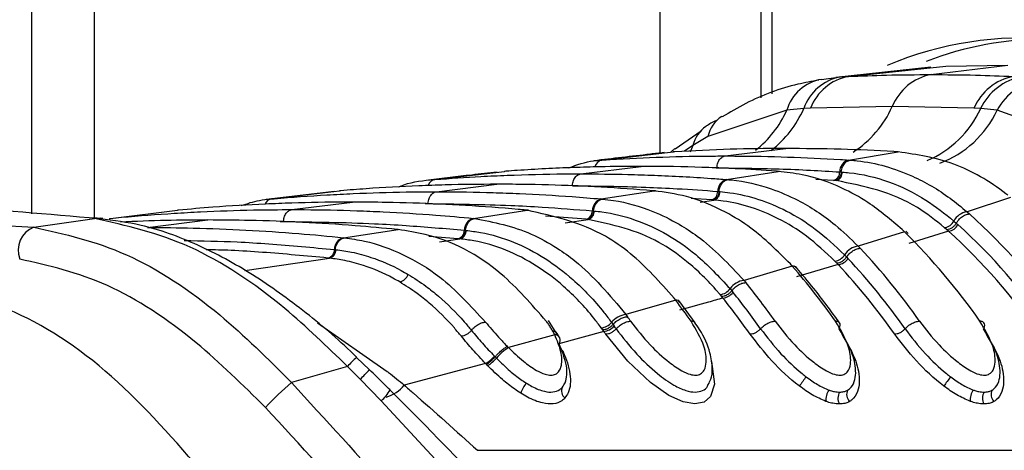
# Model space of a CAD drawing. Header units: millimetres. Extents: x 20 to 23339, y 40 to 19992.
# Tile 28 of 154: x 6633 to 6686, y 5893 to 5916. Entities that reach past the tile are written whole.
import ezdxf

# ---------------------------------------------------------------- set-up
doc = ezdxf.new("R2010")
doc.units = ezdxf.units.MM
doc.header["$LTSCALE"] = 2
doc.layers.add('COMPONENT_GEOMETRY', color=7, linetype='Continuous')
doc.styles.add('SLDTEXTSTYLE0', font='TXT', dxfattribs={"width": 0.75})
doc.dimstyles.new('SLDDIMSTYLE0', dxfattribs={"dimtxt": 100, "dimasz": 6.604, "dimexe": 0, "dimexo": 0.0625, "dimgap": 25, "dimtad": 0, "dimtih": 1, "dimtoh": 1, "dimdec": 0, "dimrnd": 1e-09, "dimzin": 12, "dimdsep": 46, "dimtxsty": 'SLDTEXTSTYLE0', "dimsah": 1, "dimcen": 0.09, "dimadec": 0, "dimazin": 3, "dimtfac": 1, "dimtdec": 0, "dimtofl": 0, "dimtmove": 0, "dimatfit": 3, "dimfxl": 1, "dimfrac": 2, "dimtolj": 1, "dimtzin": 12, "dimarcsym": 0})

# ---------------------------------------------------------------- blocks, each defined once
blk = doc.blocks.new('_D_4')
at = {"layer": 'COMPONENT_GEOMETRY', "color": 7}
for p, q in [((6638.523, 7959.491), (1620.274, 7959.491)), ((1626.624, 7959.491), (1626.624, 5191.331)), ((1426.554, 5171.019), (1396.086, 5171.019)), ((1396.086, 5171.019), (1396.086, 5012.269)), ((1826.693, 5171.019), (1857.162, 5171.019)), ((1857.162, 5171.019), (1857.162, 5012.269)), ((1396.086, 5012.269), (1426.554, 5012.269)), ((1857.162, 5012.269), (1826.693, 5012.269)), ((1626.624, 2094.491), (1626.624, 4862.651)), ((6459.749, 2094.491), (1620.274, 2094.491))]:
    blk.add_line(p, q, dxfattribs=at)
for points in [[(1626.624, 7959.491), (1625.608, 7952.887), (1627.64, 7952.887)], [(1626.624, 2094.491), (1627.64, 2101.095), (1625.608, 2101.095)]]:
    blk.add_solid(points, dxfattribs=at)
at = {"layer": 'COMPONENT_GEOMETRY', "color": 7, "char_height": 100, "attachment_point": 1, "style": 'SLDTEXTSTYLE0'}
for s, insert in [('9\'7.45"', (1426.554, 5141.176)), ('2933mm', (1353.846, 4991.558))]:
    blk.add_mtext(s, dxfattribs=dict(at, insert=insert))

msp = doc.modelspace()

# ---------------------------------------------------------------- linework, layer by layer
at = {"color": 7, "linetype": 'Continuous', "lineweight": 25}
for p, q in [((6633.394, 5905.354), (6633.394, 6410.022)), ((6672.655, 6410.022), (6672.655, 5911.6)), ((6681.804, 5913.258), (6676.682, 5912.707)), ((6677.372, 5912.76), (6682.607, 5913.313)), ((6681.813, 5912.856), (6685.944, 5913.367)), ((6682.607, 5913.313), (6685.944, 5913.367)), ((6675.923, 5912.599), (6676.944, 5912.734)), ((6676.944, 5912.734), (6677.372, 5912.76)), ((6675.327, 5911.043), (6674.96, 5911.022)), ((6679.729, 5911.138), (6675.327, 5911.043)), ((6684.127, 5911.043), (6679.729, 5911.138)), ((6684.489, 5911.022), (6684.127, 5911.043)), ((6674.048, 5910.932), (6669.796, 5909.515)), ((6674.96, 5911.022), (6674.048, 5910.932)), ((6685.37, 5910.932), (6684.489, 5911.022)), ((6689.409, 5909.515), (6685.37, 5910.932)), ((6669.442, 5909.804), (6668.034, 5908.847)), ((6669.796, 5909.515), (6668.992, 5909.041)), ((6664.093, 5908.256), (6667.929, 5908.696)), ((6668.016, 5908.868), (6667.783, 5908.665)), ((6667.837, 5908.714), (6668.013, 5908.874)), ((6668.023, 5908.701), (6667.929, 5908.696)), ((6667.929, 5908.696), (6667.951, 5908.698)), ((6670.732, 5908.474), (6673.988, 5908.877)), ((6677.37, 5908.256), (6680.048, 5908.696)), ((6680.048, 5908.696), (6679.954, 5908.701)), ((6662.954, 5907.511), (6666.21, 5907.914)), ((6664.006, 5908.25), (6664.093, 5908.256)), ((6677.37, 5908.256), (6677.458, 5908.25)), ((6655.102, 5907.207), (6658.841, 5907.646)), ((6658.919, 5907.652), (6658.841, 5907.646)), ((6658.841, 5907.646), (6658.858, 5907.648)), ((6670.805, 5907.207), (6673.58, 5907.646)), ((6673.58, 5907.646), (6673.501, 5907.652)), ((6673.647, 5907.643), (6673.569, 5907.649)), ((6673.58, 5907.646), (6673.648, 5907.648)), ((6676.899, 5907.616), (6676.984, 5907.61)), ((6676.985, 5907.61), (6677.042, 5907.606)), ((6655.029, 5907.201), (6655.102, 5907.207)), ((6655.175, 5906.549), (6658.432, 5906.952)), ((6670.805, 5907.207), (6670.88, 5907.201)), ((6676.648, 5907.153), (6676.562, 5907.158)), ((6676.706, 5907.149), (6676.649, 5907.153)), ((6649.672, 5906.566), (6646.01, 5906.13)), ((6646.294, 5906.16), (6649.963, 5906.598)), ((6650.03, 5906.604), (6649.963, 5906.598)), ((6664.057, 5906.16), (6666.901, 5906.598)), ((6666.901, 5906.598), (6666.834, 5906.604)), ((6666.901, 5906.598), (6666.973, 5906.599)), ((6666.972, 5906.594), (6666.905, 5906.6)), ((6670.33, 5906.567), (6670.402, 5906.561)), ((6670.403, 5906.561), (6670.451, 5906.557)), ((6646.23, 5906.154), (6646.294, 5906.16)), ((6647.397, 5905.587), (6650.654, 5905.99)), ((6664.057, 5906.16), (6664.122, 5906.154)), ((6670.063, 5906.104), (6669.991, 5906.11)), ((6670.112, 5906.1), (6670.063, 5906.104)), ((6686.095, 5906.241), (6683.753, 5905.468)), ((6621.039, 5905.337), (6633.497, 5904.639)), ((6637.624, 5905.115), (6641.239, 5905.552)), ((6641.298, 5905.558), (6641.239, 5905.552)), ((6657.171, 5905.115), (6660.069, 5905.552)), ((6660.069, 5905.552), (6660.01, 5905.558)), ((6660.069, 5905.552), (6660.144, 5905.553)), ((6660.143, 5905.548), (6660.084, 5905.553)), ((6663.579, 5905.52), (6663.641, 5905.514)), ((6663.642, 5905.514), (6663.684, 5905.51)), ((6683.753, 5905.468), (6683.885, 5905.35)), ((6633.497, 5904.639), (6636.765, 5905.107)), ((6636.674, 5905.117), (6636.473, 5905.138)), ((6636.765, 5905.107), (6636.674, 5905.117)), ((6637.21, 5905.112), (6637.115, 5905.122)), ((6637.568, 5905.11), (6637.624, 5905.115)), ((6639.619, 5904.624), (6642.875, 5905.027)), ((6657.171, 5905.115), (6657.228, 5905.11)), ((6663.3, 5905.057), (6663.237, 5905.063)), ((6663.343, 5905.053), (6663.3, 5905.057)), ((6683.047, 5904.971), (6683.177, 5904.857)), ((6683.177, 5904.857), (6683.266, 5904.777)), ((6650.174, 5904.074), (6653.115, 5904.51)), ((6653.115, 5904.51), (6653.063, 5904.515)), ((6656.689, 5904.475), (6656.745, 5904.47)), ((6656.745, 5904.47), (6656.782, 5904.466)), ((6680.383, 5904.392), (6677.892, 5903.619)), ((6680.383, 5904.392), (6680.259, 5904.511)), ((6680.583, 5904.302), (6680.458, 5904.421)), ((6682.759, 5904.426), (6680.617, 5903.764)), ((6682.672, 5904.504), (6682.547, 5904.613)), ((6682.759, 5904.426), (6682.672, 5904.504)), ((6650.174, 5904.074), (6650.224, 5904.069)), ((6656.401, 5904.013), (6656.346, 5904.019)), ((6656.439, 5904.01), (6656.401, 5904.013)), ((6677.892, 5903.619), (6678.003, 5903.502)), ((6649.69, 5903.435), (6649.739, 5903.43)), ((6649.74, 5903.43), (6649.772, 5903.426)), ((6677.158, 5903.149), (6677.268, 5903.035)), ((6649.394, 5902.973), (6649.345, 5902.978)), ((6649.428, 5902.97), (6649.394, 5902.973)), ((6674.346, 5902.545), (6674.241, 5902.664)), ((6674.553, 5902.448), (6674.447, 5902.566)), ((6676.817, 5902.623), (6674.567, 5901.962)), ((6676.745, 5902.699), (6676.638, 5902.81)), ((6676.817, 5902.623), (6676.745, 5902.699)), ((6677.268, 5903.035), (6677.343, 5902.955)), ((6674.346, 5902.545), (6671.747, 5901.774)), ((6671.747, 5901.774), (6671.843, 5901.657)), ((6670.545, 5900.899), (6670.453, 5901.01)), ((6670.99, 5901.33), (6671.085, 5901.216)), ((6671.085, 5901.216), (6671.15, 5901.136)), ((6668.069, 5900.703), (6665.385, 5899.934)), ((6668.069, 5900.703), (6667.978, 5900.821)), ((6668.28, 5900.6), (6668.188, 5900.719)), ((6669.114, 5899.486), (6668.289, 5900.614)), ((6670.607, 5900.822), (6670.545, 5900.899)), ((6665.385, 5899.934), (6665.47, 5899.817)), ((6661.672, 5898.895), (6661.223, 5899.613)), ((6664.609, 5899.516), (6664.691, 5899.402)), ((6664.691, 5899.402), (6664.748, 5899.323)), ((6661.549, 5898.851), (6659.057, 5898.157)), ((6661.549, 5898.851), (6661.446, 5899.043)), ((6661.813, 5898.675), (6661.706, 5898.888)), ((6664.192, 5899.027), (6661.772, 5898.364)), ((6664.137, 5899.104), (6664.057, 5899.214)), ((6664.192, 5899.027), (6664.137, 5899.104)), ((6658.996, 5898.219), (6659.057, 5898.157)), ((6651.568, 5896.961), (6650.883, 5897.625)), ((6657.829, 5897.297), (6653.451, 5896.13)), ((6657.941, 5897.181), (6657.869, 5897.256)), ((6658.303, 5897.693), (6658.34, 5897.655)), ((6658.34, 5897.655), (6658.408, 5897.586)), ((6650.388, 5897.145), (6647.378, 5896.277)), ((6651.08, 5896.448), (6650.388, 5897.145)), ((6652.205, 5895.285), (6651.08, 5896.448)), ((6656.628, 5890.523), (6652.205, 5895.285)), ((6657.399, 5892.624), (6696.644, 5892.624))]:
    msp.add_line(p, q, dxfattribs=at)
at = {"color": 8, "linetype": 'Continuous', "lineweight": 25}
for p, q in [((6636.742, 6410.022), (6636.742, 5905.154)), ((6667.226, 5908.656), (6667.226, 6410.022)), ((6673.241, 6410.022), (6673.241, 5911.816)), ((6668.992, 5909.041), (6668.536, 5908.724)), ((6668.992, 5909.041), (6668.852, 5908.677)), ((6670.242, 5907.832), (6670.281, 5907.832)), ((6676.562, 5907.158), (6675.62, 5907.213)), ((6654.581, 5905.906), (6654.725, 5905.908)), ((6669.991, 5906.11), (6668.904, 5906.182)), ((6669.39, 5905.988), (6670.112, 5906.1)), ((6663.237, 5905.063), (6661.048, 5905.225)), ((6637.548, 5905.097), (6637.624, 5905.115)), ((6646.772, 5904.943), (6646.947, 5904.945)), ((6662.121, 5904.867), (6663.343, 5905.053)), ((6656.346, 5904.019), (6654.768, 5904.146)), ((6655.344, 5903.846), (6656.439, 5904.01)), ((6644.854, 5902.302), (6649.428, 5902.97)), ((6648.771, 5899.486), (6652.533, 5896.867))]:
    msp.add_line(p, q, dxfattribs=at)
at = {"color": 7, "linetype": 'Continuous', "lineweight": 25, "flags": 128}
for points in [[(6636.473, 5905.138), (6636.772, 5905.153), (6636.904, 5905.145)], [(6636.674, 5905.117), (6636.974, 5905.132), (6637.115, 5905.122)], [(6636.765, 5905.107), (6637.066, 5905.122), (6637.21, 5905.112)]]:
    msp.add_lwpolyline(points, dxfattribs=at)
at = {"color": 8, "linetype": 'Continuous', "lineweight": 25, "flags": 128}
msp.add_lwpolyline([(6669.974, 5897.427), (6669.988, 5897.399), (6670.162, 5896.19), (6669.934, 5895.514), (6669.593, 5895.225), (6669.098, 5895.12), (6668.469, 5895.228), (6667.703, 5895.578), (6666.7, 5896.281), (6665.491, 5897.42), (6664.302, 5898.872), (6664.302, 5898.872)], dxfattribs=at)
at = {"color": 7, "linetype": 'Continuous', "lineweight": 25}
for centre, radius, start, end in [((6686.75, 5896.072), 18.755, 56.6183, 112.9153), ((6688.184, 5896.179), 18.61, 90.2986, 110.8711), ((6677.435, 5910.159), 2.621, 100.7917, 160.771), ((6677.898, 5910.057), 2.754, 101.0291, 159.0193), ((6682.359, 5910.072), 2.837, 101.0833, 157.9207), ((6686.813, 5909.893), 2.922, 101.1035, 156.8104), ((6687.242, 5909.747), 3.035, 100.1919, 155.1484), ((6676.308, 5910.279), 2.352, 99.4243, 163.8822), ((6688.222, 5909.393), 3.241, 98.3075, 151.6457), ((6677.554, 5907.628), 0.655, 106.2508, 181.0589), ((6676.432, 5907.607), 0.468, 286.251, 1.0601), ((6676.574, 5907.597), 0.468, 286.3959, 1.0562), ((6670.989, 5906.574), 0.659, 106.2058, 180.6327), ((6669.859, 5906.562), 0.471, 286.2061, 0.6341), ((6669.98, 5906.552), 0.471, 286.3324, 0.6354), ((6664.242, 5905.523), 0.663, 106.1661, 180.2707), ((6663.105, 5905.518), 0.474, 286.1664, 0.2724), ((6663.21, 5905.508), 0.474, 286.2785, 0.2764), ((6683.876, 5904.542), 0.934, 97.5957, 152.6658), ((6661.214, 5880.238), 33.832, 34.8627, 47.9247), ((6657.356, 5904.475), 0.666, 106.1306, 179.9575), ((6682.455, 5905.269), 0.662, 277.9456, 333.2565), ((6682.673, 5905.091), 0.671, 277.352, 332.0858), ((6660.776, 5880.059), 33.418, 34.8711, 47.7025), ((6634.001, 5903.39), 1.348, 111.9623, 200.3711), ((6656.213, 5904.476), 0.476, 286.1309, 359.9593), ((6656.306, 5904.467), 0.476, 286.2312, 359.9646), ((6656.099, 5879.763), 34.587, 34.9498, 45.4052), ((6660.5, 5879.961), 33.075, 34.8711, 47.7025), ((6650.359, 5903.431), 0.669, 106.0986, 179.6832), ((6678.014, 5902.622), 1.005, 97.0029, 148.3554), ((6649.212, 5903.438), 0.478, 286.0989, 359.6851), ((6649.294, 5903.429), 0.478, 286.1898, 359.6914), ((6676.548, 5903.517), 0.713, 277.3011, 328.9041), ((6652.316, 5879.347), 35.261, 35.0102, 43.2392), ((6676.732, 5903.34), 0.722, 276.7775, 327.8376), ((6651.632, 5879.097), 34.464, 35.0149, 43.0491), ((6651.897, 5879.186), 34.821, 35.0149, 43.0491), ((6653.08, 5902.279), 0.603, 281.7678, 342.4887), ((6674.366, 5902.276), 0.27, 43.399, 94.2145), ((6647.236, 5878.923), 35.958, 35.0569, 41.0677), ((6671.868, 5900.701), 1.08, 96.4483, 144.3849), ((6643.482, 5878.548), 36.583, 35.086, 39.1733), ((6670.364, 5901.77), 0.766, 276.7112, 324.9038), ((6670.523, 5901.593), 0.775, 276.2356, 323.9088), ((6643.081, 5878.402), 36.121, 35.088, 39.0059), ((6668.093, 5900.444), 0.26, 40.7822, 95.229), ((6638.431, 5878.164), 37.234, 35.1043, 37.2511), ((6642.826, 5878.321), 35.751, 35.088, 39.0059), ((6665.505, 5898.781), 1.159, 95.9263, 140.6522), ((6663.969, 5900.031), 0.822, 276.1633, 321.1489), ((6634.701, 5877.823), 37.821, 35.1111, 35.5571), ((6664.109, 5899.855), 0.832, 275.724, 320.2061), ((6634.071, 5877.616), 36.955, 35.1113, 35.4067), ((6634.316, 5877.69), 37.338, 35.1113, 35.4067), ((6661.495, 5898.547), 0.348, 327.5891, 21.9742), ((6660.472, 5895.893), 2.669, 122.0088, 140.6568), ((6656.967, 5898.812), 1.743, 299.6401, 320.0509), ((6656.913, 5898.838), 1.95, 301.8177, 320.0258), ((6660.742, 5880.816), 20.436, 130.842, 136.2904), ((6661.336, 5895.168), 1.697, 140.718, 161.7816), ((6678.488, 5893.732), 4.429, 140.0031, 147.983), ((6686.266, 5893.732), 4.429, 140.0031, 147.983), ((6662.395, 5895.824), 0.479, 155.0595, 232.2348), ((6677.028, 5895.358), 0.877, 144.1867, 186.4639), ((6677.459, 5895.425), 0.658, 149.5575, 207.6788), ((6677.81, 5895.629), 0.538, 153.8435, 224.2876), ((6684.806, 5895.358), 0.877, 144.1867, 186.4639), ((6685.238, 5895.425), 0.658, 149.5575, 207.6788), ((6685.588, 5895.629), 0.538, 153.8435, 224.2876)]:
    msp.add_arc(centre, radius, start, end, dxfattribs=at)
at = {"color": 8, "linetype": 'Continuous', "lineweight": 25}
for centre, radius, start, end in [((6674.514, 5913.485), 5.719, 302.8729, 335.7756), ((6671.487, 5909.149), 1.73, 122.7766, 167.7774), ((6668.824, 5913.287), 5.73, 308.1823, 335.7296), ((6669.712, 5913.306), 5.723, 307.6879, 336.4852), ((6679.401, 5913.385), 5.61, 293.102, 335.0884), ((6680.41, 5913.222), 5.463, 290.128, 335.2172), ((6670.669, 5908.647), 1.723, 124.5371, 166.7645), ((6664.204, 5907.759), 0.51, 102.551, 166.0034), ((6655.204, 5906.727), 0.491, 102.0332, 160.8322), ((6646.377, 5905.711), 0.457, 100.4211, 156.9398), ((6661.521, 5898.511), 0.341, 29.1634, 85.2521), ((6654.934, 5892.977), 6.167, 130.9905, 137.4862), ((6635.086, 5912.157), 22.418, 315.5137, 317.3564), ((6650.419, 5897.241), 2.648, 312.4005, 328.9444), ((6651.955, 5897.348), 1.929, 285.5206, 320.8483)]:
    msp.add_arc(centre, radius, start, end, dxfattribs=at)
at = {"color": 7, "linetype": 'Continuous', "lineweight": 25}
for points, knots in [([(6677.372, 5912.76), (6678.051, 5912.786), (6679.531, 5912.843), (6681.012, 5912.852), (6681.813, 5912.856)], [0, 0, 0, 0, 0.458483, 1, 1, 1, 1]), ([(6681.813, 5912.856), (6682.615, 5912.852), (6684.095, 5912.843), (6685.573, 5912.786), (6686.25, 5912.76)], [0, 0, 0, 0, 0.5415168, 1, 1, 1, 1]), ([(6675.776, 5912.556), (6675.397, 5912.488), (6674.049, 5912.246), (6672.283, 5911.597), (6670.989, 5910.825), (6670.568, 5910.574)], [0, 0, 0, 0, 0.2088826, 0.7423867, 1, 1, 1, 1]), ([(6670.301, 5910.409), (6670.12, 5910.318), (6669.91, 5910.212), (6669.719, 5910.083), (6669.693, 5910.065)], [0, 0, 0, 0, 0.866299, 1, 1, 1, 1]), ([(6667.436, 5908.652), (6667.192, 5908.625), (6665.907, 5908.48), (6664.667, 5908.334), (6663.663, 5908.215)], [0, 0, 0, 0, 0.189573, 1, 1, 1, 1]), ([(6664.093, 5908.256), (6664.239, 5908.266), (6665.331, 5908.336), (6667.369, 5908.431), (6669.437, 5908.472), (6670.557, 5908.473), (6670.732, 5908.474)], [0, 0, 0, 0, 0.0661, 0.493687, 0.921273, 1, 1, 1, 1]), ([(6673.988, 5908.877), (6673.94, 5908.877), (6672.946, 5908.876), (6670.957, 5908.849), (6669.017, 5908.751), (6668.023, 5908.701)], [0, 0, 0, 0, 0.024033, 0.499895, 1, 1, 1, 1]), ([(6670.281, 5907.832), (6670.287, 5907.885), (6670.302, 5908.027), (6670.387, 5908.237), (6670.54, 5908.418), (6670.668, 5908.455), (6670.732, 5908.474)], [0, 0, 0, 0, 0.161092, 0.440728, 0.720364, 1, 1, 1, 1]), ([(6670.732, 5908.474), (6670.906, 5908.473), (6672.027, 5908.472), (6674.094, 5908.431), (6676.133, 5908.336), (6677.224, 5908.266), (6677.37, 5908.256)], [0, 0, 0, 0, 0.078728, 0.506313, 0.933899, 1, 1, 1, 1]), ([(6679.954, 5908.701), (6679.905, 5908.704), (6678.912, 5908.762), (6676.923, 5908.852), (6674.983, 5908.868), (6673.988, 5908.877)], [0, 0, 0, 0, 0.024244, 0.500106, 1, 1, 1, 1]), ([(6685.946, 5906.359), (6685.913, 5906.385), (6684.995, 5907.096), (6683.069, 5908.238), (6681.054, 5908.543), (6680.048, 5908.696)], [0, 0, 0, 0, 0.018267, 0.509409, 1, 1, 1, 1]), ([(6666.21, 5907.914), (6665.468, 5907.91), (6664.253, 5907.902), (6662.025, 5907.836), (6660.336, 5907.751), (6659.122, 5907.666), (6658.919, 5907.652)], [0, 0, 0, 0, 0.305202, 0.499842, 0.916458, 1, 1, 1, 1]), ([(6662.302, 5907.835), (6662.747, 5907.995), (6663.309, 5908.198), (6663.886, 5908.241), (6664.006, 5908.25)], [0, 0, 0, 0, 0.791456, 1, 1, 1, 1]), ([(6673.501, 5907.652), (6672.759, 5907.701), (6671.544, 5907.781), (6669.316, 5907.874), (6667.627, 5907.912), (6666.412, 5907.914), (6666.21, 5907.914)], [0, 0, 0, 0, 0.305522, 0.500162, 0.917082, 1, 1, 1, 1]), ([(6676.984, 5907.61), (6676.992, 5907.662), (6677.012, 5907.805), (6677.105, 5908.014), (6677.265, 5908.195), (6677.394, 5908.232), (6677.459, 5908.25)], [0, 0, 0, 0, 0.160966, 0.440644, 0.720322, 1, 1, 1, 1]), ([(6677.458, 5908.25), (6677.587, 5908.239), (6678.724, 5908.141), (6680.577, 5907.607), (6682.521, 5906.487), (6683.453, 5905.716), (6683.753, 5905.468)], [0, 0, 0, 0, 0.058111, 0.513481, 0.843245, 1, 1, 1, 1]), ([(6658.449, 5907.608), (6657.991, 5907.555), (6656.738, 5907.41), (6655.525, 5907.264), (6654.754, 5907.172)], [0, 0, 0, 0, 0.365263, 1, 1, 1, 1]), ([(6655.102, 5907.207), (6655.926, 5907.265), (6657.222, 5907.357), (6659.537, 5907.462), (6661.331, 5907.507), (6662.652, 5907.511), (6662.954, 5907.511)], [0, 0, 0, 0, 0.314829, 0.495571, 0.884785, 1, 1, 1, 1]), ([(6662.503, 5906.87), (6662.509, 5906.922), (6662.524, 5907.065), (6662.608, 5907.274), (6662.762, 5907.456), (6662.89, 5907.493), (6662.954, 5907.511)], [0, 0, 0, 0, 0.161092, 0.440728, 0.720364, 1, 1, 1, 1]), ([(6662.954, 5907.511), (6663.801, 5907.505), (6665.122, 5907.496), (6667.461, 5907.419), (6669.231, 5907.325), (6670.527, 5907.228), (6670.805, 5907.207)], [0, 0, 0, 0, 0.32369, 0.504431, 0.893531, 1, 1, 1, 1]), ([(6670.281, 5907.832), (6671.399, 5907.822), (6673.082, 5907.806), (6675.287, 5907.714), (6676.376, 5907.648), (6676.899, 5907.616)], [0, 0, 0, 0, 0.50631, 0.762623, 1, 1, 1, 1]), ([(6680.259, 5904.511), (6679.657, 5905.027), (6678.625, 5905.911), (6676.81, 5906.893), (6675.18, 5907.465), (6674.014, 5907.597), (6673.58, 5907.646)], [0, 0, 0, 0, 0.296146, 0.5073, 0.816527, 1, 1, 1, 1]), ([(6677.042, 5907.606), (6677.164, 5907.596), (6678.704, 5907.463), (6680.815, 5906.733), (6682.552, 5905.362), (6683.047, 5904.971)], [0, 0, 0, 0, 0.058019, 0.731528, 1, 1, 1, 1]), ([(6658.432, 5906.952), (6657.505, 5906.945), (6656.104, 5906.934), (6653.757, 5906.851), (6651.884, 5906.75), (6650.484, 5906.639), (6650.03, 5906.604)], [0, 0, 0, 0, 0.330895, 0.499787, 0.837714, 1, 1, 1, 1]), ([(6653.136, 5906.804), (6653.232, 5906.844), (6653.846, 5907.097), (6654.488, 5907.154), (6655.029, 5907.201)], [0, 0, 0, 0, 0.157058, 1, 1, 1, 1]), ([(6666.834, 5906.604), (6665.907, 5906.673), (6664.507, 5906.779), (6662.16, 5906.89), (6660.286, 5906.944), (6658.885, 5906.95), (6658.432, 5906.952)], [0, 0, 0, 0, 0.331322, 0.500214, 0.838141, 1, 1, 1, 1]), ([(6662.503, 5906.87), (6663.82, 5906.856), (6665.702, 5906.835), (6668.311, 5906.71), (6669.603, 5906.619), (6670.33, 5906.567)], [0, 0, 0, 0, 0.504425, 0.721113, 1, 1, 1, 1]), ([(6670.402, 5906.561), (6670.41, 5906.613), (6670.431, 5906.756), (6670.525, 5906.965), (6670.686, 5907.146), (6670.815, 5907.183), (6670.88, 5907.201)], [0, 0, 0, 0, 0.161001, 0.440667, 0.720334, 1, 1, 1, 1]), ([(6670.88, 5907.201), (6670.942, 5907.196), (6671.725, 5907.124), (6673.004, 5906.837), (6674.88, 5906.024), (6676.467, 5904.998), (6677.483, 5904.015), (6677.892, 5903.619)], [0, 0, 0, 0, 0.0249802, 0.3117519, 0.5108851, 0.8034062, 1, 1, 1, 1]), ([(6682.547, 5904.613), (6682.065, 5904.998), (6680.271, 5906.429), (6678.212, 5906.845), (6676.706, 5907.149)], [0, 0, 0, 0, 0.268949, 1, 1, 1, 1]), ([(6646.294, 5906.16), (6646.345, 5906.164), (6647.342, 5906.251), (6648.811, 5906.357), (6651.176, 5906.478), (6653.14, 5906.539), (6654.631, 5906.546), (6655.175, 5906.549)], [0, 0, 0, 0, 0.017392, 0.336932, 0.496696, 0.8163, 1, 1, 1, 1]), ([(6654.725, 5905.908), (6654.731, 5905.96), (6654.746, 5906.102), (6654.83, 5906.312), (6654.984, 5906.494), (6655.111, 5906.531), (6655.175, 5906.549)], [0, 0, 0, 0, 0.161092, 0.440728, 0.720364, 1, 1, 1, 1]), ([(6655.175, 5906.549), (6655.246, 5906.549), (6656.264, 5906.548), (6657.755, 5906.524), (6660.121, 5906.436), (6662.064, 5906.325), (6663.533, 5906.203), (6664.057, 5906.16)], [0, 0, 0, 0, 0.023999, 0.34354, 0.503304, 0.822907, 1, 1, 1, 1]), ([(6674.241, 5902.664), (6673.551, 5903.349), (6672.449, 5904.442), (6670.542, 5905.607), (6668.791, 5906.338), (6667.483, 5906.518), (6666.901, 5906.598)], [0, 0, 0, 0, 0.316585, 0.505351, 0.78008, 1, 1, 1, 1]), ([(6670.451, 5906.557), (6670.627, 5906.539), (6671.843, 5906.415), (6673.603, 5905.824), (6675.655, 5904.567), (6676.643, 5903.635), (6677.158, 5903.149)], [0, 0, 0, 0, 0.073597, 0.507112, 0.742765, 1, 1, 1, 1]), ([(6636.473, 5905.138), (6633.748, 5905.377), (6629.735, 5905.729), (6625.825, 5905.763), (6624.569, 5905.774)], [0, 0, 0, 0, 0.67875, 1, 1, 1, 1]), ([(6650.654, 5905.99), (6650.514, 5905.989), (6649.428, 5905.988), (6647.868, 5905.959), (6645.502, 5905.866), (6643.47, 5905.747), (6641.911, 5905.611), (6641.298, 5905.558)], [0, 0, 0, 0, 0.04475, 0.3480765, 0.4997344, 0.8031202, 1, 1, 1, 1]), ([(6644.666, 5905.803), (6644.994, 5905.911), (6645.51, 5906.082), (6646.037, 5906.135), (6646.23, 5906.154)], [0, 0, 0, 0, 0.635219, 1, 1, 1, 1]), ([(6660.01, 5905.558), (6659.869, 5905.57), (6658.783, 5905.669), (6657.224, 5905.784), (6654.859, 5905.91), (6652.826, 5905.978), (6651.266, 5905.986), (6650.654, 5905.99)], [0, 0, 0, 0, 0.045283, 0.348609, 0.500266, 0.803652, 1, 1, 1, 1]), ([(6654.725, 5905.908), (6656.211, 5905.889), (6658.263, 5905.864), (6661.215, 5905.709), (6662.679, 5905.592), (6663.579, 5905.52)], [0, 0, 0, 0, 0.503297, 0.694828, 1, 1, 1, 1]), ([(6663.641, 5905.514), (6663.649, 5905.566), (6663.671, 5905.708), (6663.766, 5905.918), (6663.928, 5906.099), (6664.057, 5906.135), (6664.122, 5906.154)], [0, 0, 0, 0, 0.161023, 0.440682, 0.720341, 1, 1, 1, 1]), ([(6664.122, 5906.154), (6664.319, 5906.131), (6665.232, 5906.028), (6666.631, 5905.631), (6668.125, 5904.895), (6669.833, 5903.797), (6670.935, 5902.633), (6671.747, 5901.774)], [0, 0, 0, 0, 0.071059, 0.328707, 0.508594, 0.637825, 1, 1, 1, 1]), ([(6676.638, 5902.81), (6676.136, 5903.282), (6675.173, 5904.185), (6673.177, 5905.401), (6671.466, 5905.968), (6670.284, 5906.083), (6670.112, 5906.1)], [0, 0, 0, 0, 0.2574709, 0.4931968, 0.9264873, 1, 1, 1, 1]), ([(6637.624, 5905.115), (6637.825, 5905.134), (6638.971, 5905.243), (6640.591, 5905.366), (6642.956, 5905.497), (6645.067, 5905.573), (6646.706, 5905.582), (6647.397, 5905.587)], [0, 0, 0, 0, 0.061922, 0.352279, 0.497453, 0.787868, 1, 1, 1, 1]), ([(6646.947, 5904.945), (6646.952, 5904.997), (6646.967, 5905.14), (6647.052, 5905.35), (6647.205, 5905.531), (6647.333, 5905.568), (6647.397, 5905.587)], [0, 0, 0, 0, 0.161092, 0.440728, 0.720364, 1, 1, 1, 1]), ([(6647.397, 5905.587), (6647.616, 5905.586), (6648.781, 5905.584), (6650.419, 5905.549), (6652.785, 5905.451), (6654.879, 5905.323), (6656.497, 5905.176), (6657.171, 5905.115)], [0, 0, 0, 0, 0.0670174, 0.3573749, 0.5025485, 0.7929627, 1, 1, 1, 1]), ([(6667.978, 5900.821), (6667.219, 5901.671), (6666.067, 5902.964), (6663.44, 5904.79), (6661.505, 5905.228), (6660.069, 5905.552)], [0, 0, 0, 0, 0.3318629, 0.5042378, 1, 1, 1, 1]), ([(6663.684, 5905.51), (6663.821, 5905.496), (6665.164, 5905.351), (6667.049, 5904.667), (6669.337, 5903.113), (6670.389, 5901.978), (6670.99, 5901.33)], [0, 0, 0, 0, 0.051672, 0.505066, 0.717512, 1, 1, 1, 1]), ([(6683.177, 5904.857), (6683.205, 5904.9), (6683.281, 5905.019), (6683.454, 5905.187), (6683.679, 5905.324), (6683.817, 5905.341), (6683.885, 5905.35)], [0, 0, 0, 0, 0.161268, 0.440845, 0.720423, 1, 1, 1, 1]), ([(6650.388, 5897.145), (6649.28, 5898.217), (6646.6, 5900.809), (6641.848, 5903.97), (6638.469, 5904.726), (6636.765, 5905.107)], [0, 0, 0, 0, 0.259057, 0.626399, 1, 1, 1, 1]), ([(6650.889, 5897.631), (6650.885, 5897.635), (6650.023, 5898.486), (6648.174, 5900.072), (6645.309, 5902.145), (6642.318, 5903.754), (6639.551, 5904.779), (6637.799, 5904.996), (6637.063, 5905.087)], [0, 0, 0, 0, 0.000985, 0.211, 0.42281, 0.63293, 0.845915, 1, 1, 1, 1]), ([(6642.875, 5905.027), (6642.124, 5905.023), (6640.552, 5905.015), (6638.98, 5904.948), (6638.16, 5904.913)], [0, 0, 0, 0, 0.478036, 1, 1, 1, 1]), ([(6653.063, 5904.515), (6652.311, 5904.586), (6650.614, 5904.746), (6647.968, 5904.911), (6645.324, 5905.011), (6643.625, 5905.022), (6642.875, 5905.027)], [0, 0, 0, 0, 0.221771, 0.500316, 0.779385, 1, 1, 1, 1]), ([(6646.947, 5904.945), (6648.58, 5904.923), (6650.779, 5904.894), (6654.027, 5904.709), (6655.64, 5904.567), (6656.689, 5904.475)], [0, 0, 0, 0, 0.50254, 0.676572, 1, 1, 1, 1]), ([(6656.745, 5904.47), (6656.753, 5904.522), (6656.775, 5904.664), (6656.871, 5904.873), (6657.033, 5905.054), (6657.163, 5905.091), (6657.228, 5905.109)], [0, 0, 0, 0, 0.161038, 0.440692, 0.720346, 1, 1, 1, 1]), ([(6657.228, 5905.11), (6658.262, 5904.907), (6659.792, 5904.607), (6661.56, 5903.61), (6663.355, 5902.355), (6664.508, 5900.98), (6665.385, 5899.934)], [0, 0, 0, 0, 0.341963, 0.506117, 0.624337, 1, 1, 1, 1]), ([(6670.453, 5901.01), (6670.411, 5901.06), (6669.848, 5901.725), (6668.784, 5902.754), (6666.501, 5904.369), (6664.647, 5904.771), (6663.343, 5905.053)], [0, 0, 0, 0, 0.021195, 0.282969, 0.495586, 1, 1, 1, 1]), ([(6633.497, 5904.639), (6635.15, 5904.269), (6638.453, 5903.53), (6643.309, 5900.329), (6646.11, 5897.539), (6647.378, 5896.277)], [0, 0, 0, 0, 0.354177, 0.707848, 1, 1, 1, 1]), ([(6639.619, 5904.624), (6640.44, 5904.618), (6642.208, 5904.606), (6644.923, 5904.497), (6647.621, 5904.323), (6649.371, 5904.153), (6650.174, 5904.074)], [0, 0, 0, 0, 0.233156, 0.502001, 0.771362, 1, 1, 1, 1]), ([(6661.093, 5899.578), (6660.31, 5900.479), (6658.399, 5902.678), (6655.535, 5904.142), (6653.605, 5904.435), (6653.115, 5904.51)], [0, 0, 0, 0, 0.341408, 0.83284, 1, 1, 1, 1]), ([(6656.782, 5904.466), (6657.041, 5904.433), (6658.499, 5904.245), (6660.486, 5903.421), (6662.664, 5901.773), (6663.833, 5900.548), (6664.474, 5899.695), (6664.609, 5899.516)], [0, 0, 0, 0, 0.089233, 0.503156, 0.697697, 0.936448, 1, 1, 1, 1]), ([(6649.739, 5903.43), (6649.748, 5903.482), (6649.77, 5903.624), (6649.867, 5903.833), (6650.03, 5904.014), (6650.16, 5904.051), (6650.225, 5904.069)], [0, 0, 0, 0, 0.161049, 0.440699, 0.72035, 1, 1, 1, 1]), ([(6650.224, 5904.069), (6650.586, 5904.017), (6651.657, 5903.862), (6653.402, 5903.225), (6655.661, 5901.886), (6657.027, 5900.397), (6657.823, 5899.528)], [0, 0, 0, 0, 0.129882, 0.385514, 0.641748, 1, 1, 1, 1]), ([(6664.057, 5899.214), (6663.926, 5899.389), (6663.301, 5900.218), (6662.161, 5901.408), (6660.041, 5903.005), (6658.108, 5903.8), (6656.69, 5903.978), (6656.439, 5904.01)], [0, 0, 0, 0, 0.063624, 0.302569, 0.497159, 0.910873, 1, 1, 1, 1]), ([(6649.772, 5903.426), (6650.053, 5903.388), (6650.686, 5903.301), (6651.868, 5902.977), (6652.881, 5902.545), (6653.531, 5902.17), (6653.655, 5902.098)], [0, 0, 0, 0, 0.210941, 0.475438, 0.899348, 1, 1, 1, 1]), ([(6677.268, 5903.035), (6677.298, 5903.076), (6677.381, 5903.188), (6677.563, 5903.347), (6677.795, 5903.477), (6677.934, 5903.494), (6678.003, 5903.502)], [0, 0, 0, 0, 0.161233, 0.440822, 0.720411, 1, 1, 1, 1]), ([(6645.97, 5894.938), (6644.75, 5896.14), (6642.063, 5898.788), (6637.428, 5901.855), (6634.3, 5902.566), (6632.738, 5902.92)], [0, 0, 0, 0, 0.294215, 0.647739, 1, 1, 1, 1]), ([(6653.203, 5901.689), (6653.082, 5901.759), (6652.451, 5902.122), (6651.464, 5902.539), (6650.315, 5902.851), (6649.7, 5902.933), (6649.428, 5902.97)], [0, 0, 0, 0, 0.100695, 0.524691, 0.789151, 1, 1, 1, 1]), ([(6677.268, 5903.035), (6677.233, 5902.989), (6677.163, 5902.898), (6677.024, 5902.789), (6676.876, 5902.714), (6676.789, 5902.704), (6676.745, 5902.699)], [0, 0, 0, 0, 0.249999, 0.499999, 0.749999, 1, 1, 1, 1]), ([(6653.655, 5902.098), (6653.977, 5901.894), (6654.534, 5901.54), (6655.557, 5900.717), (6656.376, 5899.914), (6656.934, 5899.239), (6657.063, 5899.084)], [0, 0, 0, 0, 0.2622207, 0.4535665, 0.8744738, 1, 1, 1, 1]), ([(6676.892, 5899.486), (6676.435, 5900.116), (6675.684, 5901.148), (6674.877, 5902.093), (6674.562, 5902.462)], [0, 0, 0, 0, 0.609908, 1, 1, 1, 1]), ([(6642.768, 5891.234), (6641.115, 5893.131), (6637.807, 5896.927), (6632.404, 5900.47), (6628.953, 5901.181), (6627.383, 5901.505)], [0, 0, 0, 0, 0.352456, 0.705295, 1, 1, 1, 1]), ([(6656.522, 5898.763), (6656.397, 5898.914), (6655.853, 5899.571), (6655.055, 5900.35), (6654.059, 5901.149), (6653.517, 5901.491), (6653.203, 5901.689)], [0, 0, 0, 0, 0.125578, 0.546573, 0.737903, 1, 1, 1, 1]), ([(6671.085, 5901.216), (6671.117, 5901.255), (6671.206, 5901.361), (6671.395, 5901.511), (6671.634, 5901.633), (6671.773, 5901.649), (6671.843, 5901.657)], [0, 0, 0, 0, 0.161211, 0.440807, 0.720404, 1, 1, 1, 1]), ([(6671.085, 5901.216), (6671.048, 5901.173), (6670.973, 5901.087), (6670.828, 5900.984), (6670.677, 5900.913), (6670.589, 5900.904), (6670.545, 5900.899)], [0, 0, 0, 0, 0.249999, 0.499999, 0.749999, 1, 1, 1, 1]), ([(6670.607, 5900.822), (6670.347, 5900.748), (6669.574, 5900.529), (6668.794, 5900.309), (6668.276, 5900.163)], [0, 0, 0, 0, 0.336526, 1, 1, 1, 1]), ([(6657.063, 5899.084), (6657.095, 5899.122), (6657.183, 5899.227), (6657.373, 5899.377), (6657.612, 5899.501), (6657.753, 5899.519), (6657.823, 5899.528)], [0, 0, 0, 0, 0.16106, 0.440707, 0.720353, 1, 1, 1, 1]), ([(6657.823, 5899.528), (6657.932, 5899.396), (6658.15, 5899.131), (6658.517, 5898.722), (6658.803, 5898.417), (6658.966, 5898.249), (6658.996, 5898.219)], [0, 0, 0, 0, 0.310786, 0.621524, 0.932011, 1, 1, 1, 1]), ([(6661.446, 5899.043), (6661.411, 5899.103), (6661.341, 5899.223), (6661.223, 5899.401), (6661.136, 5899.519), (6661.093, 5899.578)], [0, 0, 0, 0, 0.329912, 0.6648565, 1, 1, 1, 1]), ([(6664.691, 5899.402), (6664.652, 5899.362), (6664.574, 5899.281), (6664.424, 5899.184), (6664.27, 5899.117), (6664.182, 5899.108), (6664.137, 5899.104)], [0, 0, 0, 0, 0.249999, 0.499999, 0.749999, 1, 1, 1, 1]), ([(6664.691, 5899.402), (6664.725, 5899.439), (6664.819, 5899.538), (6665.015, 5899.679), (6665.259, 5899.794), (6665.399, 5899.809), (6665.47, 5899.817)], [0, 0, 0, 0, 0.161195, 0.440797, 0.720398, 1, 1, 1, 1]), ([(6664.859, 5899.165), (6664.894, 5899.202), (6664.988, 5899.3), (6665.184, 5899.44), (6665.429, 5899.554), (6665.57, 5899.569), (6665.64, 5899.577)], [0, 0, 0, 0, 0.161092, 0.440728, 0.720364, 1, 1, 1, 1]), ([(6665.64, 5899.577), (6665.97, 5899.149), (6666.56, 5898.385), (6667.555, 5897.46), (6668.311, 5896.931), (6668.814, 5896.704), (6669.165, 5896.651), (6669.437, 5896.73), (6669.644, 5896.967), (6669.751, 5897.463), (6669.615, 5898.361), (6669.162, 5899.123), (6668.892, 5899.577)], [0, 0, 0, 0, 0.181549, 0.323795, 0.40885, 0.462296, 0.504185, 0.545984, 0.60056, 0.677304, 0.807908, 1, 1, 1, 1]), ([(6669.103, 5899.478), (6669.09, 5899.501), (6669.053, 5899.563), (6668.955, 5899.572), (6668.892, 5899.577)], [0, 0, 0, 0, 0.363524, 1, 1, 1, 1]), ([(6669.822, 5896.176), (6669.871, 5896.266), (6670.013, 5896.529), (6670.062, 5897.107), (6669.923, 5897.995), (6669.553, 5898.863), (6669.17, 5899.386), (6669.074, 5899.516)], [0, 0, 0, 0, 0.085373, 0.248767, 0.504091, 0.876386, 1, 1, 1, 1]), ([(6672.637, 5899.165), (6672.672, 5899.202), (6672.766, 5899.3), (6672.963, 5899.44), (6673.208, 5899.554), (6673.348, 5899.569), (6673.418, 5899.577)], [0, 0, 0, 0, 0.161092, 0.440728, 0.720364, 1, 1, 1, 1]), ([(6673.418, 5899.577), (6673.749, 5899.149), (6674.338, 5898.385), (6675.333, 5897.46), (6676.089, 5896.931), (6676.592, 5896.704), (6676.944, 5896.651), (6677.216, 5896.73), (6677.422, 5896.967), (6677.529, 5897.463), (6677.393, 5898.361), (6676.94, 5899.123), (6676.671, 5899.577)], [0, 0, 0, 0, 0.181549, 0.323795, 0.40885, 0.462296, 0.504185, 0.545984, 0.60056, 0.677304, 0.807908, 1, 1, 1, 1]), ([(6676.866, 5899.165), (6676.883, 5899.202), (6676.93, 5899.3), (6676.932, 5899.44), (6676.849, 5899.554), (6676.73, 5899.569), (6676.671, 5899.577)], [0, 0, 0, 0, 0.161092, 0.440728, 0.720364, 1, 1, 1, 1]), ([(6680.416, 5899.165), (6680.45, 5899.202), (6680.544, 5899.3), (6680.741, 5899.44), (6680.986, 5899.554), (6681.126, 5899.569), (6681.196, 5899.577)], [0, 0, 0, 0, 0.161092, 0.440728, 0.720364, 1, 1, 1, 1]), ([(6681.196, 5899.577), (6681.527, 5899.149), (6682.116, 5898.385), (6683.111, 5897.46), (6683.867, 5896.931), (6684.37, 5896.704), (6684.722, 5896.651), (6684.994, 5896.73), (6685.2, 5896.967), (6685.307, 5897.463), (6685.171, 5898.361), (6684.718, 5899.123), (6684.449, 5899.577)], [0, 0, 0, 0, 0.181549, 0.323795, 0.40885, 0.462296, 0.504185, 0.545984, 0.60056, 0.677304, 0.807908, 1, 1, 1, 1]), ([(6684.644, 5899.165), (6684.661, 5899.202), (6684.708, 5899.3), (6684.71, 5899.44), (6684.628, 5899.554), (6684.508, 5899.569), (6684.449, 5899.577)], [0, 0, 0, 0, 0.161092, 0.440728, 0.720364, 1, 1, 1, 1]), ([(6657.063, 5899.084), (6657.065, 5899.08), (6657.247, 5898.856), (6657.639, 5898.396), (6658.082, 5897.927), (6658.303, 5897.693)], [0, 0, 0, 0, 0.007762, 0.50485, 1, 1, 1, 1]), ([(6659.057, 5898.157), (6659.32, 5897.905), (6659.79, 5897.453), (6660.481, 5896.962), (6660.998, 5896.717), (6661.356, 5896.651), (6661.604, 5896.708), (6661.812, 5896.883), (6661.959, 5897.273), (6661.925, 5897.959), (6661.68, 5898.539), (6661.549, 5898.851)], [0, 0, 0, 0, 0.161237, 0.289131, 0.368581, 0.428024, 0.487367, 0.54282, 0.643281, 0.807987, 1, 1, 1, 1]), ([(6661.699, 5898.884), (6661.679, 5898.92), (6661.632, 5899.003), (6661.513, 5899.028), (6661.446, 5899.043)], [0, 0, 0, 0, 0.432775, 1, 1, 1, 1]), ([(6664.859, 5899.165), (6665.209, 5898.71), (6665.845, 5897.884), (6666.954, 5896.831), (6667.878, 5896.161), (6668.587, 5895.827), (6669.129, 5895.727), (6669.525, 5895.827), (6669.764, 5895.989), (6669.806, 5896.147), (6669.815, 5896.18)], [0, 0, 0, 0, 0.25553, 0.463412, 0.610935, 0.714448, 0.802001, 0.887108, 0.97629, 1, 1, 1, 1]), ([(6674.733, 5896.08), (6674.728, 5896.084), (6674.194, 5896.491), (6673.184, 5897.434), (6672.447, 5898.393), (6672.08, 5898.872)], [0, 0, 0, 0, 0.005036, 0.503601, 1, 1, 1, 1]), ([(6672.637, 5899.165), (6672.982, 5898.717), (6673.616, 5897.892), (6674.531, 5897.018), (6675.02, 5896.637), (6675.095, 5896.579)], [0, 0, 0, 0, 0.500688, 0.922786, 1, 1, 1, 1]), ([(6677.327, 5895.867), (6677.361, 5895.889), (6677.528, 5895.998), (6677.781, 5896.423), (6677.775, 5897.106), (6677.522, 5898.079), (6677.142, 5898.709), (6676.866, 5899.165)], [0, 0, 0, 0, 0.041437, 0.201296, 0.499179, 0.63727, 1, 1, 1, 1]), ([(6677.006, 5898.872), (6677.299, 5898.384), (6677.704, 5897.709), (6677.971, 5896.653), (6677.965, 5895.889), (6677.666, 5895.409), (6677.467, 5895.281), (6677.425, 5895.253)], [0, 0, 0, 0, 0.35082, 0.485426, 0.783992, 0.954198, 1, 1, 1, 1]), ([(6682.511, 5896.08), (6682.506, 5896.084), (6681.972, 5896.491), (6680.962, 5897.434), (6680.226, 5898.393), (6679.858, 5898.872)], [0, 0, 0, 0, 0.005036, 0.503601, 1, 1, 1, 1]), ([(6680.416, 5899.165), (6680.76, 5898.717), (6681.395, 5897.892), (6682.309, 5897.018), (6682.798, 5896.637), (6682.874, 5896.579)], [0, 0, 0, 0, 0.500688, 0.922786, 1, 1, 1, 1]), ([(6685.105, 5895.867), (6685.139, 5895.889), (6685.306, 5895.998), (6685.559, 5896.423), (6685.553, 5897.106), (6685.3, 5898.079), (6684.92, 5898.709), (6684.644, 5899.165)], [0, 0, 0, 0, 0.041437, 0.201296, 0.499179, 0.63727, 1, 1, 1, 1]), ([(6684.784, 5898.872), (6685.077, 5898.384), (6685.483, 5897.709), (6685.749, 5896.653), (6685.743, 5895.889), (6685.445, 5895.409), (6685.245, 5895.281), (6685.203, 5895.253)], [0, 0, 0, 0, 0.3508199, 0.4854261, 0.7839916, 0.9541975, 1, 1, 1, 1]), ([(6657.829, 5897.297), (6657.595, 5897.544), (6657.122, 5898.046), (6656.724, 5898.522), (6656.522, 5898.763)], [0, 0, 0, 0, 0.493803, 1, 1, 1, 1]), ([(6661.961, 5896.026), (6662.013, 5896.102), (6662.216, 5896.404), (6662.25, 5897.206), (6661.95, 5897.958), (6661.789, 5898.36)], [0, 0, 0, 0, 0.136181, 0.538313, 1, 1, 1, 1]), ([(6658.34, 5897.655), (6658.372, 5897.693), (6658.463, 5897.796), (6658.636, 5897.964), (6658.839, 5898.13), (6658.943, 5898.19), (6658.996, 5898.219)], [0, 0, 0, 0, 0.160998, 0.440666, 0.720333, 1, 1, 1, 1]), ([(6661.96, 5898.012), (6661.972, 5897.986), (6662.18, 5897.552), (6662.434, 5896.733), (6662.399, 5895.874), (6662.164, 5895.535), (6662.102, 5895.446)], [0, 0, 0, 0, 0.026992, 0.449873, 0.855511, 1, 1, 1, 1]), ([(6657.869, 5897.256), (6657.868, 5897.256), (6657.855, 5897.27), (6657.842, 5897.283), (6657.829, 5897.297)], [0, 0, 0, 0, 0.011269, 1, 1, 1, 1]), ([(6658.408, 5897.586), (6658.647, 5897.353), (6659.062, 5896.949), (6659.62, 5896.506), (6659.923, 5896.308), (6660.023, 5896.242)], [0, 0, 0, 0, 0.476992, 0.82783, 1, 1, 1, 1]), ([(6652.687, 5895.872), (6652.453, 5896.109), (6652.088, 5896.481), (6651.706, 5896.835), (6651.568, 5896.963)], [0, 0, 0, 0, 0.639161, 1, 1, 1, 1]), ([(6652.533, 5896.867), (6652.553, 5896.852), (6652.861, 5896.609), (6653.166, 5896.362), (6653.451, 5896.13)], [0, 0, 0, 0, 0.065228, 1, 1, 1, 1]), ([(6659.724, 5895.698), (6659.611, 5895.773), (6659.272, 5895.996), (6658.656, 5896.485), (6658.201, 5896.928), (6657.941, 5897.181)], [0, 0, 0, 0, 0.177842, 0.531294, 1, 1, 1, 1]), ([(6647.378, 5896.277), (6649.206, 5894.273), (6652.924, 5890.201), (6658.297, 5883.83), (6661.766, 5879.854), (6663.548, 5877.813)], [0, 0, 0, 0, 0.32022, 0.650979, 1, 1, 1, 1]), ([(6660.023, 5896.242), (6660.123, 5896.181), (6660.448, 5895.986), (6660.959, 5895.779), (6661.476, 5895.738), (6661.788, 5895.851), (6661.916, 5895.98), (6661.961, 5896.026)], [0, 0, 0, 0, 0.131129, 0.422233, 0.647086, 0.874043, 1, 1, 1, 1]), ([(6675.095, 5896.579), (6675.296, 5896.433), (6675.696, 5896.141), (6676.11, 5895.961), (6676.317, 5895.871)], [0, 0, 0, 0, 0.500365, 1, 1, 1, 1]), ([(6682.874, 5896.579), (6683.074, 5896.433), (6683.474, 5896.141), (6683.888, 5895.961), (6684.095, 5895.871)], [0, 0, 0, 0, 0.5003646, 1, 1, 1, 1]), ([(6656.98, 5891.493), (6656.503, 5891.987), (6655.097, 5893.446), (6653.643, 5894.904), (6652.682, 5895.868)], [0, 0, 0, 0, 0.338899, 1, 1, 1, 1]), ([(6653.451, 5896.13), (6653.611, 5895.991), (6654.938, 5894.83), (6656.247, 5893.656), (6657.399, 5892.624)], [0, 0, 0, 0, 0.120521, 1, 1, 1, 1]), ([(6662.102, 5895.446), (6662.046, 5895.39), (6661.887, 5895.232), (6661.495, 5895.094), (6660.855, 5895.143), (6660.232, 5895.393), (6659.842, 5895.628), (6659.724, 5895.698)], [0, 0, 0, 0, 0.123835, 0.3545129, 0.5861592, 0.8752436, 1, 1, 1, 1]), ([(6676.156, 5895.259), (6675.909, 5895.366), (6675.427, 5895.574), (6674.961, 5895.914), (6674.733, 5896.08)], [0, 0, 0, 0, 0.511867, 1, 1, 1, 1]), ([(6676.317, 5895.871), (6676.341, 5895.863), (6676.444, 5895.827), (6676.643, 5895.774), (6676.802, 5895.764), (6676.892, 5895.759)], [0, 0, 0, 0, 0.1213016, 0.5074656, 1, 1, 1, 1]), ([(6676.892, 5895.759), (6676.972, 5895.764), (6677.118, 5895.774), (6677.253, 5895.826), (6677.315, 5895.86), (6677.327, 5895.867)], [0, 0, 0, 0, 0.492803, 0.897023, 1, 1, 1, 1]), ([(6683.934, 5895.259), (6683.688, 5895.366), (6683.205, 5895.574), (6682.739, 5895.914), (6682.511, 5896.08)], [0, 0, 0, 0, 0.511867, 1, 1, 1, 1]), ([(6684.095, 5895.871), (6684.119, 5895.863), (6684.222, 5895.827), (6684.421, 5895.774), (6684.581, 5895.764), (6684.67, 5895.759)], [0, 0, 0, 0, 0.1213016, 0.5074656, 1, 1, 1, 1]), ([(6684.67, 5895.759), (6684.75, 5895.764), (6684.897, 5895.774), (6685.032, 5895.826), (6685.093, 5895.86), (6685.105, 5895.867)], [0, 0, 0, 0, 0.492803, 0.897023, 1, 1, 1, 1]), ([(6676.876, 5895.12), (6676.763, 5895.126), (6676.563, 5895.138), (6676.314, 5895.205), (6676.186, 5895.249), (6676.156, 5895.259)], [0, 0, 0, 0, 0.496554, 0.8808, 1, 1, 1, 1]), ([(6677.425, 5895.253), (6677.409, 5895.245), (6677.333, 5895.203), (6677.162, 5895.138), (6676.978, 5895.126), (6676.876, 5895.12)], [0, 0, 0, 0, 0.101098, 0.503376, 1, 1, 1, 1]), ([(6684.654, 5895.12), (6684.542, 5895.126), (6684.342, 5895.138), (6684.092, 5895.205), (6683.965, 5895.249), (6683.934, 5895.259)], [0, 0, 0, 0, 0.496554, 0.8808, 1, 1, 1, 1]), ([(6685.203, 5895.253), (6685.188, 5895.245), (6685.111, 5895.203), (6684.941, 5895.138), (6684.756, 5895.126), (6684.654, 5895.12)], [0, 0, 0, 0, 0.101098, 0.503376, 1, 1, 1, 1]), ([(6662.146, 5876.72), (6660.353, 5878.732), (6656.924, 5882.581), (6651.554, 5888.857), (6647.85, 5892.891), (6645.97, 5894.938)], [0, 0, 0, 0, 0.350471, 0.670401, 1, 1, 1, 1])]:
    msp.add_open_spline(points, degree=3, knots=knots, dxfattribs=at)
for points in [[(6676.985, 5907.61), (6676.975, 5907.552), (6676.956, 5907.437), (6676.877, 5907.292), (6676.772, 5907.186), (6676.69, 5907.164), (6676.649, 5907.153)], [(6670.402, 5906.561), (6670.392, 5906.503), (6670.373, 5906.388), (6670.293, 5906.243), (6670.187, 5906.137), (6670.105, 5906.115), (6670.064, 5906.104)], [(6663.641, 5905.514), (6663.631, 5905.456), (6663.611, 5905.341), (6663.531, 5905.196), (6663.424, 5905.09), (6663.342, 5905.068), (6663.3, 5905.057)], [(6683.177, 5904.857), (6683.144, 5904.809), (6683.08, 5904.713), (6682.946, 5904.598), (6682.803, 5904.519), (6682.716, 5904.509), (6682.672, 5904.504)], [(6656.745, 5904.47), (6656.734, 5904.412), (6656.714, 5904.297), (6656.633, 5904.152), (6656.526, 5904.046), (6656.443, 5904.024), (6656.402, 5904.013)], [(6649.739, 5903.43), (6649.729, 5903.372), (6649.708, 5903.257), (6649.626, 5903.112), (6649.518, 5903.006), (6649.436, 5902.984), (6649.394, 5902.973)], [(6657.063, 5899.084), (6657.026, 5899.041), (6656.952, 5898.955), (6656.807, 5898.852), (6656.656, 5898.779), (6656.567, 5898.769), (6656.522, 5898.763)], [(6664.859, 5899.165), (6664.82, 5899.125), (6664.741, 5899.045), (6664.59, 5898.95), (6664.435, 5898.884), (6664.346, 5898.876), (6664.302, 5898.872)], [(6672.637, 5899.165), (6672.598, 5899.125), (6672.519, 5899.045), (6672.368, 5898.95), (6672.213, 5898.884), (6672.124, 5898.876), (6672.08, 5898.872)], [(6680.416, 5899.165), (6680.376, 5899.125), (6680.297, 5899.045), (6680.146, 5898.95), (6679.991, 5898.884), (6679.902, 5898.876), (6679.858, 5898.872)], [(6657.868, 5897.256), (6657.901, 5897.275), (6657.967, 5897.312), (6658.095, 5897.411), (6658.226, 5897.53), (6658.302, 5897.613), (6658.34, 5897.655)]]:
    msp.add_open_spline(points, degree=3, dxfattribs=at)
at = {"color": 8, "linetype": 'Continuous', "lineweight": 25}
for points, knots in [([(6641.604, 5903.919), (6642.554, 5903.904), (6644.069, 5903.879), (6646.764, 5903.709), (6648.509, 5903.545), (6649.69, 5903.435)], [0, 0, 0, 0, 0.351831, 0.561454, 1, 1, 1, 1]), ([(6649.345, 5902.978), (6648.167, 5903.087), (6646.425, 5903.248), (6644.236, 5903.394), (6643.225, 5903.414), (6642.778, 5903.422)], [0, 0, 0, 0, 0.53863, 0.796092, 1, 1, 1, 1])]:
    msp.add_open_spline(points, degree=3, knots=knots, dxfattribs=at)

# ---------------------------------------------------------------- dimensions: what is measured, and where the dimension line sits
at = {"layer": 'COMPONENT_GEOMETRY', "color": 7}
dim = msp.add_linear_dim(base=(1626.624, 7959.491), p1=(6462.289, 2094.491), p2=(6641.063, 7959.491), angle=90, dimstyle='SLDDIMSTYLE0', dxfattribs=at)
dim.commit()
dim.dimension.update_dxf_attribs({"geometry": '_D_4', "text_midpoint": (1626.624, 5026.991), "dimtype": 160})

doc.saveas('drawing.dxf')
